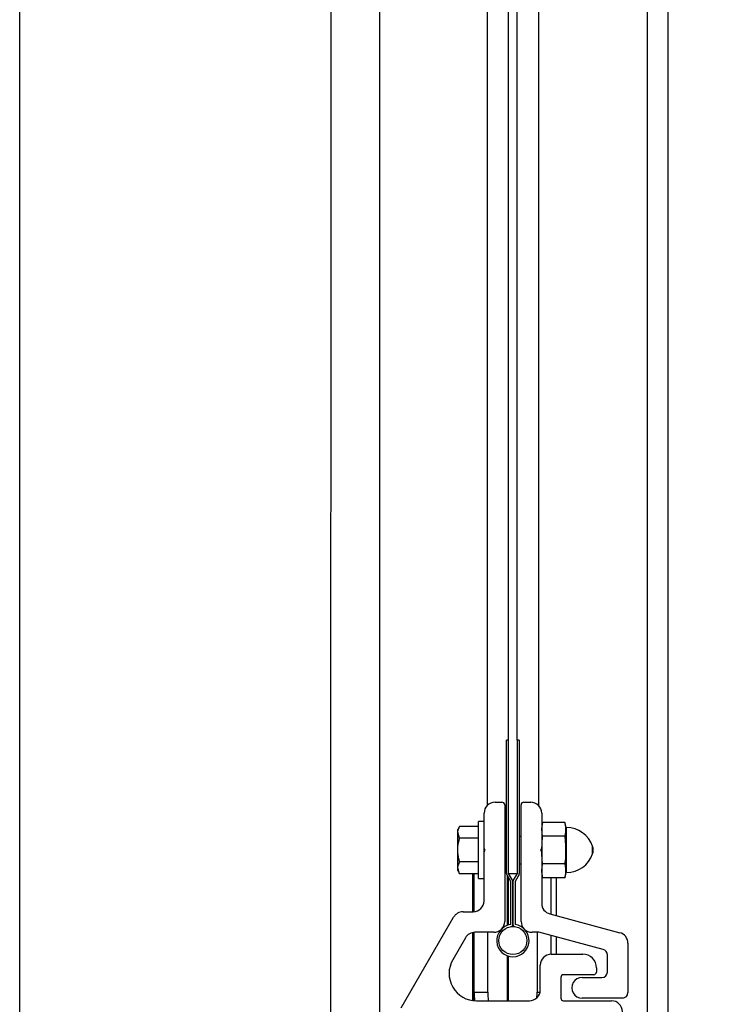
# Model space of a CAD drawing. Header units: inches. Extents: x 218.9 to 312.4, y 214.8 to 247.8.
# Tile 155 of 256: x 259.73 to 260.124, y 220.799 to 221.36. Entities that reach past the tile are written whole.
import ezdxf

# ---------------------------------------------------------------- set-up
doc = ezdxf.new("R2010")
doc.units = ezdxf.units.IN
doc.header["$LTSCALE"] = 0.25
doc.header["$MEASUREMENT"] = 0
doc.layers.add('ANNOTATIONS', color=1, linetype='Continuous')
doc.layers.add('MOTOR RH', color=7, linetype='Continuous')
doc.styles.add('ARIAL', font='arial.ttf', dxfattribs={"height": 0.09375})
doc.dimstyles.new('STANDARD$0', dxfattribs={"dimtxt": 0.09375, "dimasz": 0.09375, "dimexe": 0.03125, "dimexo": 0.046875, "dimgap": 0.09, "dimtad": 0, "dimtih": 1, "dimtoh": 1, "dimdec": 4, "dimzin": 0, "dimdsep": 46, "dimtxsty": 'ARIAL', "dimcen": 0.09, "dimadec": 0, "dimazin": 0, "dimtfac": 1, "dimtdec": 4, "dimtofl": 0, "dimtmove": 0, "dimatfit": 1, "dimfxl": 1, "dimtolj": 1, "dimtzin": 0, "dimarcsym": 0})

# ---------------------------------------------------------------- blocks, each defined once
blk = doc.blocks.new('*D144')
at = {"layer": 'ANNOTATIONS', "color": 0, "lineweight": -2, "transparency": 16777216}
for p, q in [((259.823645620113, 223.4151129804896), (261.4494744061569, 223.4151129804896)), ((261.4182244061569, 223.3213629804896), (261.4182244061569, 222.1325429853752)), ((261.4182244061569, 220.50886282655), (261.4182244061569, 221.6976828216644)), ((259.840395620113, 220.41511282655), (261.4494744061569, 220.41511282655))]:
    blk.add_line(p, q, dxfattribs=at)
at = {"layer": 'ANNOTATIONS', "color": 0, "transparency": 16777216}
for points in [[(261.4025994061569, 223.3213629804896), (261.4338494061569, 223.3213629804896), (261.4182244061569, 223.4151129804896)], [(261.4025994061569, 220.50886282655), (261.4338494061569, 220.50886282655), (261.4182244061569, 220.41511282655)]]:
    blk.add_solid(points, dxfattribs=at)
at = {"layer": 'defpoints', "color": 0, "transparency": 16777216}
for p in [(259.776770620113, 223.4151129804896), (259.793520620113, 220.41511282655), (261.4182244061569, 220.41511282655)]:
    blk.add_point(p, dxfattribs=at)
at = {"layer": 'ANNOTATIONS', "color": 0, "transparency": 16777216, "insert": (261.4182244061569, 221.9151129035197), "char_height": 0.09375, "attachment_point": 5, "style": 'ARIAL'}
blk.add_mtext('\\A1;OPENING \\PHEIGHT', dxfattribs=at)

msp = doc.modelspace()

# ---------------------------------------------------------------- linework, layer by layer
at = {"layer": 'MOTOR RH'}
for p, q in [((259.7298956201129, 220.4151128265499), (259.7298956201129, 226.0260195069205)), ((259.9072393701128, 223.9007378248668), (259.907172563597, 220.4151128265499)), ((259.9345831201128, 223.9007378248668), (259.9351043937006, 220.4151128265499)), ((259.9964581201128, 223.9007378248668), (259.9963871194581, 220.9121866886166)), ((260.0086452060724, 220.94942358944), (260.0087162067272, 223.5257378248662)), ((260.0135172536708, 220.94942358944), (260.0135882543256, 223.5257378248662)), ((260.0258331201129, 223.5257378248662), (260.0257621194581, 220.9122006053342)), ((260.0877081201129, 223.5257378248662), (260.0876417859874, 220.4151128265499)), ((260.0994268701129, 223.5257378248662), (260.0993605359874, 220.4151128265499)), ((260.0074148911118, 220.873473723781), (260.0074148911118, 220.94942358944)), ((260.0086452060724, 220.94942358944), (260.0074148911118, 220.94942358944)), ((260.0086452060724, 220.873473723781), (260.0086452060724, 220.94942358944)), ((260.0135172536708, 220.94942358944), (260.0135172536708, 220.873473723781)), ((260.0147475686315, 220.94942358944), (260.0135172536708, 220.94942358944)), ((260.0147475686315, 220.94942358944), (260.0147475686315, 220.873473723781)), ((260.0009249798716, 220.9141389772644), (260.0048312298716, 220.9141389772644)), ((260.0063937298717, 220.9125764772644), (260.0063937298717, 220.8461702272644)), ((260.0157687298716, 220.8461702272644), (260.0157687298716, 220.9125764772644)), ((260.0173312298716, 220.9141389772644), (260.0212374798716, 220.9141389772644)), ((259.9946749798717, 220.8578889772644), (259.9946749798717, 220.9078889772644)), ((260.0274874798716, 220.9078889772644), (260.0274874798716, 220.8564347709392)), ((259.9807216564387, 220.9003268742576), (259.9796749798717, 220.8985139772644)), ((259.9796749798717, 220.875076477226), (259.9796749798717, 220.8985139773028)), ((259.9915499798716, 220.9003268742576), (259.9807216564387, 220.9003268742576)), ((259.9946749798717, 220.9030452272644), (259.9915499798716, 220.9030452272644)), ((259.9915499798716, 220.8705452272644), (259.9915499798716, 220.9030452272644)), ((260.0280542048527, 220.9025821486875), (260.0274874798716, 220.9004671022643)), ((260.0274874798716, 220.8986354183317), (260.0280542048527, 220.9025821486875)), ((260.0280542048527, 220.8946886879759), (260.0274874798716, 220.8986354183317)), ((260.0406708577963, 220.9025821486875), (260.0280542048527, 220.9025821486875)), ((260.0412374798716, 220.9004671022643), (260.0406708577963, 220.9025821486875)), ((260.0406708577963, 220.9025821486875), (260.0412374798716, 220.8986354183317)), ((260.0412374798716, 220.8986354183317), (260.0406708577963, 220.8946886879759)), ((260.0412374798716, 220.8731233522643), (260.0412374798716, 220.9004671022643)), ((260.0417018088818, 220.8996077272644), (260.0412374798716, 220.8996077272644)), ((260.0417018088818, 220.8739827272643), (260.0417018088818, 220.8996077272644)), ((259.980721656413, 220.893561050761), (259.9796749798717, 220.8969439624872)), ((259.9915499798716, 220.893561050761), (259.980721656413, 220.893561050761)), ((260.0074148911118, 220.8946077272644), (260.0063937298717, 220.8946077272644)), ((260.0157687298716, 220.8946077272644), (260.0147475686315, 220.8946077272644)), ((260.0274874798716, 220.8867952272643), (260.0280542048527, 220.8946886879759)), ((260.0406708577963, 220.8946886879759), (260.0280542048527, 220.8946886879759)), ((260.0406708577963, 220.8946886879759), (260.0412374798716, 220.8867952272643)), ((259.9952999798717, 220.8867952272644), (259.9946749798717, 220.8878777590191)), ((260.0274874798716, 220.8878777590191), (260.0268624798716, 220.8867952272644)), ((260.056497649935, 220.8845854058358), (260.056497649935, 220.8890050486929)), ((259.9946749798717, 220.8857126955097), (259.9952999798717, 220.8867952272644)), ((260.0268624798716, 220.8867952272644), (260.0274874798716, 220.8857126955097)), ((259.9807216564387, 220.8732635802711), (259.9796749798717, 220.8766464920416)), ((259.9915499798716, 220.8800294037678), (259.980721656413, 220.8800294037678)), ((260.0063937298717, 220.8789827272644), (260.0074148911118, 220.8789827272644)), ((260.0147475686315, 220.8789827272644), (260.0157687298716, 220.8789827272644)), ((260.0274874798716, 220.874955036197), (260.0280542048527, 220.8789017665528)), ((260.0406708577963, 220.8789017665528), (260.0280542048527, 220.8789017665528)), ((260.0406708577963, 220.8789017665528), (260.0412374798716, 220.874955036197)), ((259.9796749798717, 220.8750764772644), (259.9807216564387, 220.8732635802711)), ((259.9915499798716, 220.8732635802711), (259.9807216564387, 220.8732635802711)), ((259.9880485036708, 220.8732635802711), (259.9880485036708, 220.8516389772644)), ((259.9886735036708, 220.8516439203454), (259.9886735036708, 220.8732635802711)), ((259.9890499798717, 220.8516703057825), (259.9890499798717, 220.8732635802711)), ((259.9915499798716, 220.8705452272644), (259.9946749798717, 220.8705452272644)), ((260.0098263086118, 220.8689673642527), (260.0075797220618, 220.8728585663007)), ((260.0077360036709, 220.8725878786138), (260.0077360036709, 220.8438190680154)), ((260.0083610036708, 220.871505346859), (260.0083610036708, 220.8440367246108)), ((260.0085959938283, 220.873473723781), (260.0135172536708, 220.873473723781)), ((260.0108917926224, 220.869582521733), (260.0086452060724, 220.873473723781)), ((260.0135172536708, 220.873473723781), (260.0112706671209, 220.869582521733)), ((260.0145827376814, 220.8728585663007), (260.0123361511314, 220.8689673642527)), ((260.0280542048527, 220.8710083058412), (260.0274874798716, 220.874955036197)), ((260.0274874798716, 220.8731233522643), (260.0280542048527, 220.8710083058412)), ((260.0406708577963, 220.8710083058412), (260.0280542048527, 220.8710083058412)), ((260.0326437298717, 220.8710083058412), (260.0326437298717, 220.8502573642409)), ((260.0357047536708, 220.8710083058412), (260.0357047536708, 220.8494371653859)), ((260.0412374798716, 220.874955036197), (260.0406708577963, 220.8710083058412)), ((260.0406708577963, 220.8710083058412), (260.0412374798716, 220.8731233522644)), ((260.0412374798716, 220.8739827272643), (260.0417018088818, 220.8739827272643)), ((260.0098263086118, 220.8443610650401), (260.0098263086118, 220.8689673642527)), ((260.0110566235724, 220.8443610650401), (260.0110566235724, 220.8689673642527)), ((260.0111058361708, 220.8689673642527), (260.0111058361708, 220.8443610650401)), ((260.0123361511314, 220.8689673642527), (260.0123361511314, 220.8443610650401)), ((259.947418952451, 220.7968524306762), (259.9772457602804, 220.8485139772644)), ((259.982658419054, 220.8516389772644), (259.9884249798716, 220.8516389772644)), ((260.0321198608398, 220.850397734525), (260.0720425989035, 220.8397004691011)), ((259.9840115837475, 220.8367952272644), (259.9767947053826, 220.8242952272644)), ((259.9880485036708, 220.839766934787), (259.9880485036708, 220.8010246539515)), ((259.9886735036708, 220.8009453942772), (259.9886735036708, 220.8398749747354)), ((259.9890499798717, 220.805853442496), (259.9890499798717, 220.8399090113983)), ((260.0001437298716, 220.8399202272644), (259.9894242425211, 220.8399202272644)), ((259.9968517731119, 220.805853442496), (259.9968517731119, 220.8399202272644)), ((260.0259446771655, 220.8399202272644), (260.0220187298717, 220.8399202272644)), ((260.0248419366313, 220.8399202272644), (260.0248419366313, 220.805853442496)), ((260.0626400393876, 220.830087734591), (260.0259446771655, 220.8399202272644)), ((260.0326437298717, 220.8381252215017), (260.0326437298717, 220.8274124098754)), ((260.0357047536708, 220.8373050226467), (260.0357047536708, 220.8274202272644)), ((260.0766749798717, 220.8336634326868), (260.0766749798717, 220.8055452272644)), ((260.0077360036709, 220.8266198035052), (260.0077360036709, 220.8008577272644)), ((260.0083610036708, 220.8264021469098), (260.0083610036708, 220.8008577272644)), ((260.0329562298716, 220.8274202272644), (260.0508937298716, 220.8274202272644)), ((260.0649562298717, 220.8172639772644), (260.0649562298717, 220.8270692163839)), ((260.0267062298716, 220.8071077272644), (260.0267062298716, 220.8211702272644)), ((260.0384249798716, 220.8141389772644), (260.0384249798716, 220.8024202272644)), ((260.0571437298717, 220.8157014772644), (260.0399874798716, 220.8157014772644)), ((260.0505343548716, 220.8141389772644), (260.0618312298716, 220.8141389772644)), ((260.0587062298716, 220.8196077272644), (260.0587062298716, 220.8172639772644)), ((259.9890499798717, 220.805853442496), (259.9968517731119, 220.805853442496)), ((260.0248419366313, 220.805853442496), (260.0265790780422, 220.805853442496)), ((259.9903263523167, 220.8008577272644), (260.0204562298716, 220.8008577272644)), ((260.0399874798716, 220.8008577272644), (260.0673312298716, 220.8008577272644)), ((260.0735499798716, 220.8024202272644), (260.0505343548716, 220.8024202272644))]:
    msp.add_line(p, q, dxfattribs=at)
msp.add_circle((260.0110812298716, 220.8352194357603), 0.00799704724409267, dxfattribs=at)
for centre, radius, start, end in [((260.0009249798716, 220.9078889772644), 0.006249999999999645, 90, 180), ((260.0048312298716, 220.9125764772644), 0.001562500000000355, 0, 90), ((260.0173312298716, 220.9125764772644), 0.001562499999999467, 90, 180), ((260.0212374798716, 220.9078889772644), 0.006249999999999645, 0, 90), ((260.0417018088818, 220.8839827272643), 0.01562500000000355, 18.74934084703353, 90), ((260.0499874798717, 220.8867952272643), 0.006875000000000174, 341.2506591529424, 18.74934084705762), ((260.0417018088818, 220.8896077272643), 0.01562500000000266, 270, 341.2506591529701), ((260.0086452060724, 220.873473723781), 0.001230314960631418, 180, 210.000000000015), ((260.0135172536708, 220.873473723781), 0.001230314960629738, 330.0000000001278, 0), ((260.0098263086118, 220.8689673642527), 0.00123031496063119, 0, 30.00000000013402), ((260.0123361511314, 220.8689673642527), 0.00123031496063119, 149.9999999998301, 180), ((259.9884249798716, 220.8578889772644), 0.006250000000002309, 270, 0), ((260.0337374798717, 220.8564347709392), 0.006249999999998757, 180, 255.000000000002), ((259.982658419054, 220.8453889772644), 0.006250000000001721, 90, 149.999999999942), ((260.0001437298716, 220.8461702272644), 0.006250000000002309, 270, 0), ((260.0110812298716, 220.8352194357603), 0.009227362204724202, 97.81644900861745, 82.18355099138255), ((260.0098263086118, 220.8443610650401), 0.001230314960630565, 277.8164490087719, 0), ((260.0123361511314, 220.8443610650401), 0.001230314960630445, 180, 262.1835509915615), ((260.0220187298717, 220.8461702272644), 0.006249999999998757, 180, 270), ((259.9894242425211, 220.8336702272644), 0.006250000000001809, 90, 150.0000000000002), ((260.0704249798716, 220.8336634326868), 0.006249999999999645, 0, 75.00000000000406), ((260.0329562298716, 220.8211702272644), 0.006250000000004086, 90, 180), ((260.0508937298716, 220.8196077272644), 0.007812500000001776, 0, 90), ((260.0618312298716, 220.8270692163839), 0.003125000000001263, 0, 75.00000000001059), ((259.9903263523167, 220.8164827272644), 0.01562500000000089, 149.9999999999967, 270), ((260.0399874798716, 220.8141389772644), 0.001562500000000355, 90, 180), ((260.0505343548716, 220.8082796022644), 0.005859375, 90, 270.0000011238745), ((260.0571437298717, 220.8172639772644), 0.001562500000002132, 270, 0), ((260.0618312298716, 220.8172639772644), 0.003124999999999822, 270, 0), ((260.0707237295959, 220.8054795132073), 0.08167460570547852, 179.73768290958, 183.2142644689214), ((260.0720943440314, 220.8053200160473), 0.07524446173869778, 179.5938127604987, 183.3998570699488), ((260.0204562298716, 220.8071077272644), 0.006250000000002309, 270, 0), ((259.9207379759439, 220.8057558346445), 0.1041040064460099, 358.2675500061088, 0.05372049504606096), ((260.0735499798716, 220.8055452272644), 0.003124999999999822, 270, 0), ((260.0399874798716, 220.8024202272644), 0.001562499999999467, 180, 270), ((260.0673312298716, 220.7946077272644), 0.006250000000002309, 0, 90)]:
    msp.add_arc(centre, radius, start, end, dxfattribs=at)
for points, knots in [([(259.9796749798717, 220.8969439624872), (259.9796760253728, 220.8970241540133), (259.9796909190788, 220.8981665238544), (259.9802250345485, 220.8992859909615), (259.9807216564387, 220.9003268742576)], [0, 0, 0, 0, 0.07019751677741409, 1, 1, 1, 1]), ([(259.9796749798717, 220.8867952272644), (259.9796905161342, 220.8874104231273), (259.9797483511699, 220.8897005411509), (259.9803105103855, 220.8919302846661), (259.980721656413, 220.893561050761)], [0, 0, 0, 0, 0.2686306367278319, 1, 1, 1, 1]), ([(259.980721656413, 220.8800294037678), (259.9805636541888, 220.8805973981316), (259.9799501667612, 220.8828027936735), (259.9797922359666, 220.8850940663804), (259.9796749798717, 220.8867952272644)], [0, 0, 0, 0, 0.2575476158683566, 0.9999999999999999, 0.9999999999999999, 0.9999999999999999, 0.9999999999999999]), ([(260.0280542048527, 220.8789017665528), (260.0279757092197, 220.8795089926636), (260.0276373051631, 220.8821268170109), (260.0275525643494, 220.8847672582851), (260.0274874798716, 220.8867952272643)], [0, 0, 0, 0, 0.2319583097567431, 1, 1, 1, 1]), ([(260.0412374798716, 220.8867952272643), (260.0411724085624, 220.8847672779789), (260.0410876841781, 220.8821268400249), (260.0407493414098, 220.8795090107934), (260.0406708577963, 220.8789017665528)], [0, 0, 0, 0, 0.7680351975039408, 1, 1, 1, 1]), ([(259.9796749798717, 220.8766464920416), (259.9796760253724, 220.8767266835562), (259.9796909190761, 220.8778690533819), (259.9802250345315, 220.8789885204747), (259.980721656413, 220.8800294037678)], [0, 0, 0, 0, 0.07019750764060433, 0.9999999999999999, 0.9999999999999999, 0.9999999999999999, 0.9999999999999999])]:
    msp.add_open_spline(points, degree=3, knots=knots, dxfattribs=at)

# ---------------------------------------------------------------- dimensions: what is measured, and where the dimension line sits
at = {"layer": 'ANNOTATIONS'}
dim = msp.add_linear_dim(base=(261.4182244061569, 220.41511282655), p1=(259.7767706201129, 223.4151129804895), p2=(259.7935206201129, 220.4151128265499), angle=90, text='OPENING \\PHEIGHT', dimstyle='STANDARD$0', dxfattribs=at)
dim.commit()
dim.dimension.update_dxf_attribs({"geometry": '*D144', "text_midpoint": (261.4182244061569, 221.9151129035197)})

doc.saveas('drawing.dxf')
